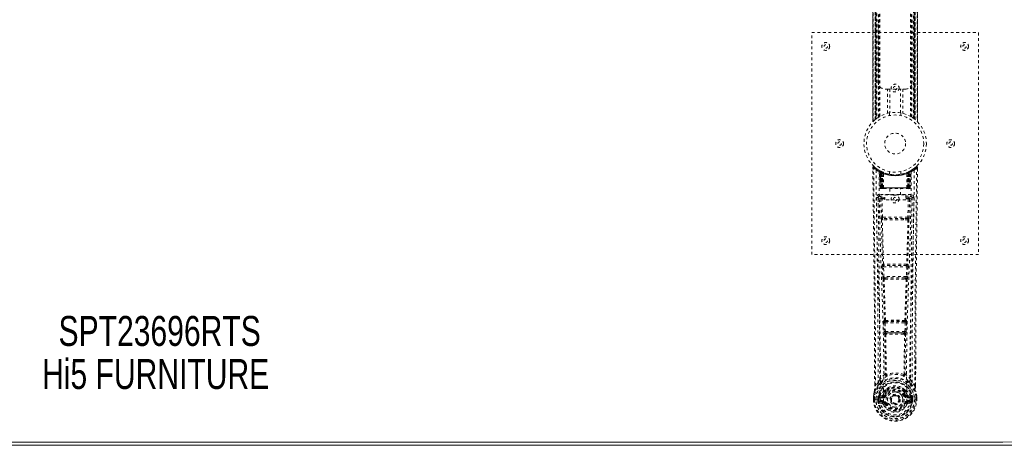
# Model space of a CAD drawing. Header units: inches. Extents: x 18.3 to 113.8, y 45.7 to 81.4.
# Tile 3 of 4: x 60.5 to 96, y 45.7 to 61. Entities that reach past the tile are written whole.
import ezdxf

# ---------------------------------------------------------------- set-up
doc = ezdxf.new("R2010")
doc.units = ezdxf.units.IN
doc.header["$MEASUREMENT"] = 0
doc.linetypes.add('SLD-Dashed', pattern=[0.075, 0.05, -0.025])
doc.linetypes.add('SLD-Solid', pattern=[0])
doc.layers.add('HI5-SYMBOLTEXT', color=5, linetype='SLD-Solid')
doc.styles.add('SLDTEXTSTYLE0', font='TXT', dxfattribs={"width": 0.75})

# ---------------------------------------------------------------- blocks, each defined once
blk = doc.blocks.new('SW_NOTE_0')
at = {"layer": 'HI5-SYMBOLTEXT', "color": 0, "char_height": 1.08, "attachment_point": 1, "style": 'SLDTEXTSTYLE0'}
for s, insert in [('SPT23696RTS', (0, 1.392)), ('Hi5 FURNITURE', (-0.593, -0.16))]:
    blk.add_mtext(s, dxfattribs=dict(at, insert=insert))

msp = doc.modelspace()

# ---------------------------------------------------------------- linework, layer by layer
at = {"color": 7, "linetype": 'SLD-Dashed', "lineweight": 0}
for p, q in [((91.265, 69.758), (91.265, 57.331)), ((91.266, 69.76), (91.266, 57.33)), ((91.266, 57.331), (91.266, 69.759)), ((91.278, 57.343), (91.278, 69.747)), ((91.356, 57.413), (91.356, 69.676)), ((91.356, 69.676), (91.356, 57.413)), ((91.36, 69.673), (91.36, 57.417)), ((91.364, 57.421), (91.364, 69.669)), ((91.364, 69.669), (91.364, 57.421)), ((91.37, 69.665), (91.37, 57.425)), ((91.379, 57.432), (91.379, 69.657)), ((91.38, 57.433), (91.38, 69.657)), ((91.382, 69.655), (91.382, 57.435)), ((91.384, 69.654), (91.384, 57.436)), ((91.415, 69.631), (91.415, 57.459)), ((91.472, 57.498), (91.472, 69.592)), ((91.498, 57.513), (91.498, 69.577)), ((91.515, 57.523), (91.515, 69.566)), ((92.626, 57.523), (92.626, 69.566)), ((92.644, 57.513), (92.644, 69.577)), ((92.669, 57.498), (92.669, 69.592)), ((92.735, 57.453), (92.735, 69.637)), ((92.757, 57.436), (92.757, 69.654)), ((92.759, 57.435), (92.759, 69.655)), ((92.761, 69.657), (92.761, 57.433)), ((92.765, 69.66), (92.765, 57.43)), ((92.777, 69.669), (92.777, 57.421)), ((92.777, 57.421), (92.777, 69.669)), ((92.78, 57.418), (92.78, 69.671)), ((92.781, 57.417), (92.781, 69.673)), ((92.786, 69.676), (92.786, 57.413)), ((92.786, 57.413), (92.786, 69.676)), ((92.864, 69.747), (92.864, 57.343)), ((92.876, 57.329), (92.876, 69.76)), ((92.876, 69.759), (92.876, 57.331)), ((92.876, 57.331), (92.876, 69.758)), ((91.456, 58.76), (91.456, 61.01)), ((92.686, 61.01), (92.686, 58.76)), ((89.071, 52.545), (89.071, 60.545)), ((89.071, 60.545), (95.071, 60.545)), ((95.071, 60.545), (95.071, 52.545)), ((91.789, 58.51), (91.706, 58.51)), ((91.789, 57.634), (91.789, 58.51)), ((91.789, 58.51), (92.352, 58.51)), ((91.873, 58.51), (91.873, 57.652)), ((92.268, 57.652), (92.268, 58.51)), ((92.352, 58.51), (92.352, 57.634)), ((92.436, 58.51), (92.352, 58.51)), ((91.871, 57.652), (91.871, 57.556)), ((92.271, 57.556), (92.271, 57.652)), ((91.37, 57.425), (91.387, 57.438)), ((91.264, 55.686), (91.265, 55.619)), ((91.294, 55.687), (91.314, 55.709)), ((91.355, 55.673), (91.313, 55.708)), ((92.828, 55.707), (92.786, 55.674)), ((92.877, 55.686), (92.847, 55.687)), ((92.875, 55.623), (92.876, 55.686)), ((92.876, 55.619), (92.877, 55.686)), ((92.876, 55.619), (92.877, 55.686)), ((91.502, 55.571), (91.489, 55.579)), ((91.508, 55.567), (91.495, 55.574)), ((91.517, 55.546), (91.504, 55.554)), ((91.525, 54.949), (91.504, 55.554)), ((91.538, 54.949), (91.517, 55.546)), ((91.556, 55.543), (91.521, 55.561)), ((91.536, 55.539), (91.559, 54.945)), ((91.604, 55.5), (91.536, 55.536)), ((91.556, 54.949), (91.536, 55.536)), ((91.55, 55.545), (91.576, 55.532)), ((91.563, 55.506), (91.576, 55.532)), ((91.563, 55.506), (91.564, 54.949)), ((91.571, 55.502), (91.563, 55.506)), ((91.571, 55.502), (91.583, 55.528)), ((91.571, 54.949), (91.571, 55.502)), ((91.587, 55.526), (91.573, 55.534)), ((91.576, 55.532), (91.583, 55.528)), ((91.577, 55.499), (91.589, 55.525)), ((91.577, 54.949), (91.577, 55.499)), ((91.577, 55.499), (91.584, 55.496)), ((91.584, 55.496), (91.596, 55.522)), ((91.584, 55.496), (91.584, 54.949)), ((91.588, 55.526), (91.587, 55.526)), ((91.595, 55.491), (91.607, 55.517)), ((91.595, 55.491), (91.596, 54.949)), ((91.602, 55.488), (91.595, 55.491)), ((91.602, 55.488), (91.614, 55.514)), ((91.602, 54.949), (91.602, 55.488)), ((91.604, 55.5), (91.605, 55.5)), ((91.624, 54.949), (91.604, 55.5)), ((91.605, 55.5), (91.624, 54.949)), ((91.607, 55.517), (91.614, 55.514)), ((91.655, 54.949), (91.65, 55.47)), ((91.871, 55.534), (91.871, 55.437)), ((92.271, 55.437), (92.271, 55.534)), ((92.487, 54.949), (92.491, 55.47)), ((92.517, 54.949), (92.536, 55.5)), ((92.537, 55.5), (92.518, 54.949)), ((92.528, 55.514), (92.534, 55.517)), ((92.534, 55.517), (92.546, 55.491)), ((92.536, 55.5), (92.537, 55.5)), ((92.605, 55.536), (92.537, 55.5)), ((92.546, 55.491), (92.539, 55.488)), ((92.539, 55.488), (92.539, 54.949)), ((92.545, 55.522), (92.557, 55.496)), ((92.545, 54.949), (92.546, 55.491)), ((92.553, 55.526), (92.546, 55.522)), ((92.56, 55.529), (92.552, 55.525)), ((92.552, 55.525), (92.564, 55.499)), ((92.554, 55.526), (92.553, 55.526)), ((92.621, 55.561), (92.554, 55.526)), ((92.557, 55.496), (92.564, 55.499)), ((92.557, 54.949), (92.557, 55.496)), ((92.558, 55.528), (92.565, 55.532)), ((92.564, 55.499), (92.564, 54.949)), ((92.565, 55.532), (92.574, 55.536)), ((92.565, 55.532), (92.578, 55.506)), ((92.578, 55.506), (92.57, 55.502)), ((92.57, 55.502), (92.57, 54.949)), ((92.577, 54.949), (92.578, 55.506)), ((92.582, 54.945), (92.605, 55.539)), ((92.585, 54.949), (92.605, 55.536)), ((92.603, 54.949), (92.624, 55.546)), ((92.616, 54.949), (92.638, 55.554)), ((92.638, 55.554), (92.624, 55.546)), ((92.652, 55.579), (92.639, 55.571)), ((91.503, 54.711), (91.503, 54.65)), ((92.638, 54.711), (91.503, 54.711)), ((91.503, 54.65), (91.701, 54.65)), ((91.525, 54.949), (91.538, 54.949)), ((91.556, 54.949), (91.624, 54.949)), ((91.564, 54.949), (91.571, 54.949)), ((91.564, 54.92), (91.572, 54.92)), ((91.568, 54.92), (91.578, 54.92)), ((92.57, 54.949), (91.571, 54.949)), ((91.584, 54.949), (91.577, 54.949)), ((91.578, 54.92), (91.584, 54.92)), ((91.584, 54.949), (92.557, 54.949)), ((91.586, 54.92), (91.64, 54.92)), ((91.596, 54.949), (91.602, 54.949)), ((91.596, 54.92), (91.602, 54.92)), ((92.539, 54.949), (91.602, 54.949)), ((91.64, 54.92), (91.602, 54.92)), ((91.624, 54.949), (91.624, 54.949)), ((91.654, 54.92), (91.662, 54.92)), ((91.655, 54.949), (92.487, 54.949)), ((91.662, 54.92), (92.479, 54.92)), ((91.701, 54.517), (91.701, 54.697)), ((91.701, 54.697), (92.451, 54.697)), ((91.876, 54.92), (91.876, 54.697)), ((92.266, 54.697), (92.266, 54.92)), ((92.451, 54.697), (92.451, 54.517)), ((92.451, 54.65), (92.638, 54.65)), ((92.479, 54.92), (92.487, 54.92)), ((92.501, 54.92), (92.555, 54.92)), ((92.539, 54.92), (92.501, 54.92)), ((92.518, 54.949), (92.517, 54.949)), ((92.518, 54.949), (92.585, 54.949)), ((92.539, 54.949), (92.545, 54.949)), ((92.539, 54.92), (92.545, 54.92)), ((92.564, 54.949), (92.557, 54.949)), ((92.557, 54.92), (92.563, 54.92)), ((92.563, 54.92), (92.573, 54.92)), ((92.57, 54.949), (92.577, 54.949)), ((92.57, 54.92), (92.577, 54.92)), ((92.603, 54.949), (92.616, 54.949)), ((92.638, 54.65), (92.638, 54.711)), ((91.459, 54.613), (91.458, 54.605)), ((91.458, 54.602), (91.462, 54.315)), ((91.552, 54.548), (91.567, 53.886)), ((91.597, 54.593), (91.597, 54.548)), ((91.701, 54.593), (91.597, 54.593)), ((91.612, 53.888), (91.597, 54.548)), ((91.701, 54.548), (91.597, 54.548)), ((92.451, 54.517), (91.701, 54.517)), ((92.545, 54.593), (92.451, 54.593)), ((92.545, 54.548), (92.451, 54.548)), ((92.545, 54.548), (92.529, 53.888)), ((92.545, 54.593), (92.545, 54.548)), ((92.589, 54.548), (92.574, 53.886)), ((92.679, 54.315), (92.683, 54.602)), ((92.683, 54.605), (92.682, 54.613)), ((91.766, 53.796), (91.609, 53.802)), ((92.529, 53.888), (91.612, 53.888)), ((91.773, 53.844), (91.62, 53.847)), ((92.368, 53.844), (91.773, 53.844)), ((92.521, 53.847), (92.368, 53.844)), ((92.532, 53.802), (92.375, 53.796)), ((95.071, 52.545), (89.071, 52.545)), ((91.62, 52.196), (91.612, 52.192)), ((91.656, 52.15), (91.664, 52.153)), ((92.485, 52.15), (91.656, 52.15)), ((92.477, 52.153), (92.485, 52.15)), ((92.529, 52.192), (92.521, 52.196)), ((91.605, 52.103), (91.622, 51.75)), ((91.65, 52.105), (92.491, 52.105)), ((91.667, 51.752), (91.65, 52.105)), ((92.491, 52.105), (92.474, 51.752)), ((92.536, 52.103), (92.519, 51.75)), ((92.474, 51.752), (91.667, 51.752)), ((91.672, 51.656), (91.705, 51.656)), ((91.714, 51.707), (91.682, 51.708)), ((91.714, 51.707), (92.427, 51.707)), ((92.427, 51.707), (92.459, 51.708)), ((92.436, 51.656), (92.469, 51.656)), ((91.66, 50.085), (91.677, 49.767)), ((91.684, 50.179), (91.67, 50.175)), ((91.705, 50.087), (92.436, 50.087)), ((91.721, 49.77), (91.705, 50.087)), ((91.714, 50.132), (91.728, 50.137)), ((92.427, 50.132), (91.714, 50.132)), ((92.413, 50.137), (92.427, 50.132)), ((92.436, 50.087), (92.42, 49.77)), ((92.457, 50.179), (92.472, 50.175)), ((92.481, 50.085), (92.464, 49.767)), ((92.42, 49.77), (91.721, 49.77)), ((91.731, 49.672), (91.771, 49.671)), ((91.779, 49.725), (91.74, 49.725)), ((91.779, 49.725), (92.362, 49.725)), ((92.401, 49.725), (92.362, 49.725)), ((92.37, 49.671), (92.41, 49.672)), ((92.807, 48.737), (92.807, 47.813)), ((92.808, 47.812), (92.811, 48.737)), ((91.459, 47.929), (91.363, 47.814)), ((91.743, 48.232), (91.743, 48.231)), ((92.398, 48.231), (92.398, 48.232)), ((92.778, 47.814), (92.682, 47.929)), ((91.333, 47.812), (91.333, 47.866)), ((91.335, 47.866), (91.334, 47.813)), ((91.702, 47.627), (91.702, 47.609)), ((91.71, 47.656), (91.722, 47.673)), ((91.726, 47.621), (91.726, 47.603)), ((92.416, 47.603), (92.415, 47.621)), ((92.42, 47.673), (92.431, 47.656)), ((92.439, 47.627), (92.439, 47.609)), ((91.291, 47.432), (91.291, 47.428)), ((91.291, 47.311), (91.291, 47.428)), ((91.291, 47.311), (91.295, 47.311)), ((91.292, 47.428), (91.292, 47.31)), ((91.295, 47.311), (91.348, 47.312)), ((91.321, 47.428), (91.321, 47.313)), ((91.348, 47.312), (91.371, 47.312)), ((91.371, 47.312), (91.529, 47.312)), ((91.472, 47.384), (91.442, 47.385)), ((91.442, 47.385), (91.442, 47.385)), ((91.442, 47.314), (91.442, 47.385)), ((91.442, 47.314), (91.442, 47.314)), ((91.472, 47.384), (91.477, 47.403)), ((91.472, 47.384), (91.472, 47.314)), ((91.477, 47.314), (91.472, 47.314)), ((91.477, 47.403), (91.477, 47.393)), ((91.477, 47.393), (91.477, 47.314)), ((91.487, 47.434), (91.484, 47.429)), ((91.487, 47.434), (91.498, 47.445)), ((91.495, 47.194), (91.614, 47.17)), ((91.612, 47.466), (91.498, 47.445)), ((91.498, 47.445), (91.498, 47.445)), ((91.498, 47.445), (91.498, 47.445)), ((91.512, 47.412), (91.642, 47.437)), ((91.512, 47.412), (91.512, 47.382)), ((91.642, 47.412), (91.512, 47.412)), ((91.642, 47.382), (91.512, 47.382)), ((91.525, 47.26), (91.525, 47.23)), ((91.525, 47.26), (91.642, 47.26)), ((91.642, 47.209), (91.525, 47.23)), ((91.525, 47.23), (91.642, 47.23)), ((91.642, 47.437), (91.642, 47.412)), ((91.642, 47.382), (91.642, 47.412)), ((91.642, 47.26), (91.642, 47.23)), ((91.642, 47.209), (91.642, 47.23)), ((91.647, 47.274), (91.647, 47.276)), ((91.697, 47.478), (91.724, 47.466)), ((91.702, 47.166), (91.698, 47.174)), ((91.724, 47.175), (91.702, 47.166)), ((92.417, 47.466), (92.444, 47.478)), ((92.439, 47.166), (92.417, 47.175)), ((92.494, 47.276), (92.494, 47.274)), ((92.499, 47.437), (92.629, 47.412)), ((92.499, 47.437), (92.499, 47.412)), ((92.629, 47.412), (92.499, 47.412)), ((92.499, 47.382), (92.499, 47.412)), ((92.629, 47.382), (92.499, 47.382)), ((92.499, 47.26), (92.499, 47.23)), ((92.499, 47.26), (92.616, 47.26)), ((92.616, 47.23), (92.499, 47.209)), ((92.499, 47.209), (92.499, 47.23)), ((92.499, 47.23), (92.616, 47.23)), ((92.527, 47.17), (92.646, 47.194)), ((92.643, 47.445), (92.529, 47.466)), ((92.612, 47.312), (92.77, 47.312)), ((92.616, 47.23), (92.616, 47.26)), ((92.629, 47.382), (92.629, 47.412)), ((92.643, 47.445), (92.654, 47.434)), ((92.654, 47.434), (92.654, 47.435)), ((92.654, 47.434), (92.654, 47.434)), ((92.658, 47.429), (92.654, 47.434)), ((92.664, 47.403), (92.664, 47.393)), ((92.669, 47.384), (92.664, 47.403)), ((92.664, 47.393), (92.664, 47.314)), ((92.664, 47.314), (92.669, 47.314)), ((92.699, 47.385), (92.669, 47.384)), ((92.669, 47.314), (92.669, 47.384)), ((92.699, 47.385), (92.699, 47.314)), ((92.699, 47.385), (92.699, 47.385)), ((92.77, 47.312), (92.793, 47.312)), ((92.793, 47.312), (92.846, 47.311)), ((92.821, 47.313), (92.821, 47.428)), ((92.846, 47.311), (92.85, 47.311)), ((92.849, 47.31), (92.849, 47.428)), ((92.85, 47.428), (92.85, 47.432)), ((92.85, 47.311), (92.85, 47.428)), ((92.439, 47.166), (92.494, 47.143))]:
    msp.add_line(p, q, dxfattribs=at)
at = {"color": 7, "linetype": 'SLD-Solid', "lineweight": 15}
for p, q in [((36.196, 45.788), (95.946, 45.788)), ((95.946, 45.788), (36.196, 45.788)), ((95.946, 45.67), (36.196, 45.67))]:
    msp.add_line(p, q, dxfattribs=at)
at = {"color": 7, "linetype": 'SLD-Dashed', "lineweight": 0, "flags": 128}
for points in [[(91.312, 55.706), (91.305, 55.71), (91.297, 55.713), (91.289, 55.713), (91.281, 55.712), (91.274, 55.708), (91.269, 55.703), (91.266, 55.696), (91.264, 55.689)], [(91.264, 55.686), (91.265, 55.686), (91.266, 55.686), (91.273, 55.687), (91.282, 55.686), (91.288, 55.686), (91.294, 55.687)], [(91.333, 47.866), (91.325, 50.436), (91.298, 53.061), (91.264, 55.686)], [(91.363, 47.814), (91.361, 49.278), (91.352, 50.751), (91.338, 52.199), (91.335, 52.446), (91.332, 52.704), (91.329, 52.919), (91.327, 53.148), (91.323, 53.399), (91.32, 53.67), (91.317, 53.888), (91.314, 54.15), (91.31, 54.474), (91.307, 54.685), (91.303, 54.943), (91.3, 55.205), (91.297, 55.453), (91.294, 55.687)], [(92.778, 47.814), (92.78, 49.279), (92.789, 50.751), (92.803, 52.199), (92.806, 52.42), (92.809, 52.65), (92.811, 52.853), (92.813, 53.052), (92.816, 53.267), (92.818, 53.417), (92.82, 53.574), (92.822, 53.73), (92.824, 53.848), (92.825, 53.988), (92.827, 54.15), (92.832, 54.482), (92.834, 54.687), (92.838, 54.941), (92.841, 55.203), (92.844, 55.451), (92.847, 55.687)], [(92.827, 55.709), (92.794, 55.68), (92.786, 55.674)], [(92.874, 55.686), (92.872, 55.694), (92.869, 55.701), (92.864, 55.708), (92.857, 55.713), (92.85, 55.716), (92.843, 55.716), (92.836, 55.714), (92.829, 55.71)], [(91.383, 55.593), (91.39, 54.546), (91.41, 53.501), (91.439, 52.459), (91.474, 51.42), (91.508, 50.386), (91.534, 49.357), (91.542, 48.332), (91.53, 47.312)], [(91.52, 55.562), (91.48, 55.585), (91.431, 55.617)], [(91.492, 55.537), (91.501, 54.492), (91.522, 53.449), (91.554, 52.409), (91.591, 51.374), (91.627, 50.343), (91.654, 49.316), (91.662, 48.294), (91.647, 47.277)], [(91.497, 55.572), (91.504, 55.56), (91.508, 55.547)], [(91.534, 55.543), (91.536, 55.537), (91.536, 55.535)], [(92.649, 55.537), (92.641, 54.492), (92.619, 53.45), (92.588, 52.41), (92.55, 51.374), (92.514, 50.343), (92.488, 49.316), (92.48, 48.294), (92.494, 47.277)], [(92.539, 55.488), (92.535, 55.498), (92.531, 55.507), (92.529, 55.512), (92.528, 55.514)], [(92.57, 55.502), (92.565, 55.512), (92.561, 55.521), (92.559, 55.526), (92.558, 55.528)], [(92.758, 55.593), (92.751, 54.546), (92.732, 53.501), (92.702, 52.459), (92.667, 51.42), (92.633, 50.386), (92.608, 49.357), (92.599, 48.332), (92.612, 47.312)], [(92.71, 55.617), (92.661, 55.585), (92.617, 55.559)], [(92.811, 48.737), (92.816, 50.436), (92.844, 53.061), (92.876, 55.619)], [(91.597, 54.593), (91.527, 54.622), (91.503, 54.65)], [(91.564, 54.949), (91.549, 54.949), (91.536, 54.949), (91.528, 54.949), (91.525, 54.949)], [(91.538, 54.949), (91.542, 54.949), (91.55, 54.949), (91.563, 54.949), (91.577, 54.949)], [(91.596, 54.949), (91.588, 54.949), (91.58, 54.949), (91.573, 54.949), (91.567, 54.949), (91.562, 54.949), (91.559, 54.949), (91.557, 54.949), (91.556, 54.949)], [(91.556, 54.949), (91.557, 54.942), (91.558, 54.94)], [(91.586, 54.92), (91.586, 54.92), (91.588, 54.92)], [(91.624, 54.949), (91.628, 54.949), (91.634, 54.949), (91.643, 54.949), (91.655, 54.949)], [(92.487, 54.949), (92.498, 54.949), (92.507, 54.949), (92.514, 54.949), (92.517, 54.949)], [(92.585, 54.949), (92.585, 54.949), (92.583, 54.949), (92.579, 54.949), (92.574, 54.949), (92.568, 54.949), (92.561, 54.949), (92.553, 54.949), (92.545, 54.949)], [(92.638, 54.65), (92.614, 54.622), (92.545, 54.593)], [(92.564, 54.949), (92.579, 54.949), (92.591, 54.949), (92.6, 54.949), (92.603, 54.949)], [(92.616, 54.949), (92.614, 54.949), (92.605, 54.949), (92.592, 54.949), (92.577, 54.949)], [(91.398, 54.605), (91.4, 54.469), (91.402, 54.297), (91.405, 54.088), (91.408, 53.842), (91.411, 53.593), (91.414, 53.374), (91.416, 53.22), (91.418, 53.083), (91.42, 52.961), (91.422, 52.806), (91.424, 52.643), (91.426, 52.486), (91.435, 51.673), (91.444, 50.855), (91.452, 49.882), (91.457, 48.893), (91.459, 47.929)], [(91.458, 54.605), (91.482, 54.576), (91.552, 54.548)], [(91.597, 54.548), (91.581, 54.548), (91.567, 54.548), (91.557, 54.548), (91.552, 54.548)], [(92.589, 54.548), (92.585, 54.548), (92.575, 54.548), (92.561, 54.548), (92.545, 54.548)], [(92.589, 54.548), (92.659, 54.576), (92.683, 54.605)], [(92.682, 47.929), (92.683, 48.449), (92.684, 48.982), (92.687, 49.528), (92.69, 50.043), (92.695, 50.572), (92.7, 51.124), (92.705, 51.614), (92.708, 51.871), (92.711, 52.144), (92.715, 52.432), (92.719, 52.737), (92.722, 53.012), (92.725, 53.253), (92.728, 53.444), (92.731, 53.658), (92.734, 53.9), (92.737, 54.125), (92.74, 54.317), (92.742, 54.477), (92.743, 54.605)], [(91.612, 53.888), (91.597, 53.887), (91.582, 53.887), (91.572, 53.886), (91.567, 53.886)], [(91.576, 53.804), (91.596, 52.999), (91.62, 52.196)], [(91.654, 52.192), (91.629, 52.996), (91.609, 53.802)], [(92.375, 53.796), (92.071, 53.796), (91.766, 53.796)], [(92.368, 53.844), (92.071, 53.844), (91.773, 53.844)], [(92.532, 53.802), (92.512, 52.996), (92.487, 52.192)], [(92.565, 53.804), (92.546, 52.999), (92.521, 52.196)], [(92.574, 53.886), (92.569, 53.886), (92.559, 53.887), (92.544, 53.887), (92.529, 53.888)], [(91.65, 52.105), (91.635, 52.104), (91.62, 52.103), (91.61, 52.103), (91.605, 52.103)], [(92.536, 52.103), (92.531, 52.103), (92.521, 52.103), (92.506, 52.104), (92.491, 52.105)], [(91.667, 51.752), (91.652, 51.751), (91.637, 51.751), (91.627, 51.75), (91.622, 51.75)], [(91.622, 51.75), (91.625, 51.718), (91.625, 51.716)], [(91.638, 51.661), (91.662, 50.919), (91.684, 50.179)], [(91.72, 50.173), (91.697, 50.914), (91.672, 51.656)], [(92.469, 51.656), (92.444, 50.914), (92.422, 50.173)], [(92.504, 51.66), (92.479, 50.919), (92.457, 50.179)], [(92.519, 51.75), (92.514, 51.75), (92.504, 51.751), (92.489, 51.751), (92.474, 51.752)], [(92.519, 51.75), (92.516, 51.718), (92.516, 51.716)], [(91.705, 50.087), (91.69, 50.086), (91.676, 50.086), (91.665, 50.085), (91.66, 50.085)], [(91.705, 50.087), (91.704, 50.096), (91.704, 50.104), (91.705, 50.112), (91.706, 50.118), (91.709, 50.128), (91.714, 50.132)], [(92.427, 50.132), (92.432, 50.128), (92.436, 50.118), (92.437, 50.112), (92.437, 50.104), (92.437, 50.096), (92.436, 50.087)], [(92.481, 50.085), (92.476, 50.085), (92.465, 50.086), (92.451, 50.086), (92.436, 50.087)], [(91.721, 49.77), (91.706, 49.769), (91.692, 49.768), (91.682, 49.768), (91.677, 49.767)], [(91.696, 49.678), (91.706, 48.958), (91.707, 48.239)], [(91.731, 49.672), (91.742, 48.951), (91.743, 48.232)], [(92.37, 49.671), (92.071, 49.67), (91.771, 49.671)], [(92.362, 49.725), (92.071, 49.724), (91.779, 49.725)], [(92.398, 48.232), (92.399, 48.951), (92.41, 49.672)], [(92.401, 49.725), (92.402, 49.726), (92.404, 49.727), (92.407, 49.73), (92.413, 49.74), (92.417, 49.753), (92.42, 49.77)], [(92.464, 49.767), (92.459, 49.768), (92.449, 49.768), (92.435, 49.769), (92.42, 49.77)], [(92.446, 49.678), (92.435, 48.958), (92.434, 48.239)], [(91.501, 47.89), (91.401, 47.766), (91.322, 47.612)], [(91.705, 48.231), (91.605, 48.143), (91.518, 48.042)], [(91.611, 47.993), (91.606, 47.987), (91.596, 47.978)], [(91.705, 48.231), (91.707, 48.221), (91.711, 48.212), (91.718, 48.206), (91.725, 48.202), (91.733, 48.202), (91.741, 48.205), (91.748, 48.212), (91.753, 48.22)], [(92.388, 48.22), (92.393, 48.212), (92.4, 48.205), (92.408, 48.202), (92.416, 48.202), (92.423, 48.206), (92.43, 48.212), (92.434, 48.221), (92.436, 48.231)], [(92.623, 48.042), (92.537, 48.143), (92.436, 48.231)], [(92.545, 47.978), (92.535, 47.987), (92.53, 47.993)], [(92.64, 47.89), (92.741, 47.766), (92.82, 47.612)], [(91.322, 47.612), (91.305, 47.532), (91.291, 47.432)], [(91.291, 47.428), (91.304, 47.525), (91.32, 47.601)], [(91.322, 47.612), (91.32, 47.607), (91.32, 47.601)], [(91.363, 47.814), (91.357, 47.814), (91.351, 47.814), (91.345, 47.814), (91.34, 47.813), (91.336, 47.813), (91.334, 47.813), (91.333, 47.812), (91.333, 47.812)], [(91.702, 47.609), (91.67, 47.556), (91.64, 47.489)], [(91.754, 47.59), (91.724, 47.541), (91.697, 47.478)], [(91.853, 47.761), (91.796, 47.731), (91.722, 47.673)], [(92.42, 47.673), (92.345, 47.731), (92.288, 47.761)], [(92.444, 47.478), (92.417, 47.541), (92.387, 47.59)], [(92.439, 47.609), (92.472, 47.556), (92.501, 47.489)], [(92.808, 47.812), (92.808, 47.812), (92.807, 47.813), (92.805, 47.813), (92.801, 47.813), (92.796, 47.814), (92.79, 47.814), (92.784, 47.814), (92.778, 47.814)], [(92.821, 47.601), (92.821, 47.607), (92.82, 47.612)], [(92.85, 47.432), (92.838, 47.522), (92.82, 47.612)], [(92.85, 47.428), (92.837, 47.525), (92.821, 47.601)], [(91.291, 47.432), (91.292, 47.432), (91.294, 47.431), (91.297, 47.431), (91.301, 47.43), (91.305, 47.43), (91.31, 47.429), (91.315, 47.428), (91.321, 47.428)], [(91.291, 47.428), (91.291, 47.428), (91.292, 47.428), (91.292, 47.428)], [(91.292, 47.312), (91.292, 47.312), (91.291, 47.311), (91.291, 47.311)], [(91.292, 47.428), (91.294, 47.428), (91.298, 47.428), (91.303, 47.428), (91.308, 47.428), (91.314, 47.428), (91.321, 47.428)], [(91.472, 47.314), (91.468, 47.314), (91.462, 47.314), (91.452, 47.314), (91.442, 47.314)], [(91.472, 47.384), (91.472, 47.384), (91.472, 47.384)], [(91.512, 47.382), (91.494, 47.385), (91.477, 47.393)], [(91.482, 47.242), (91.502, 47.255), (91.525, 47.26)], [(91.64, 47.489), (91.626, 47.472), (91.612, 47.466)], [(92.494, 47.274), (92.488, 47.198), (92.465, 47.123), (92.426, 47.055), (92.372, 46.995), (92.307, 46.946), (92.233, 46.91), (92.153, 46.888), (92.071, 46.881), (91.988, 46.888), (91.908, 46.91), (91.834, 46.946), (91.769, 46.995), (91.715, 47.055), (91.676, 47.123), (91.653, 47.198), (91.647, 47.274)], [(91.752, 47.455), (91.746, 47.457), (91.741, 47.459), (91.736, 47.461), (91.732, 47.463), (91.729, 47.464), (91.726, 47.465), (91.725, 47.466), (91.724, 47.466)], [(91.752, 47.187), (91.746, 47.185), (91.741, 47.183), (91.736, 47.181), (91.732, 47.179), (91.729, 47.177), (91.726, 47.176), (91.725, 47.176), (91.724, 47.175)], [(92.39, 47.455), (92.395, 47.457), (92.4, 47.459), (92.405, 47.461), (92.409, 47.463), (92.412, 47.464), (92.415, 47.465), (92.417, 47.466), (92.417, 47.466)], [(92.39, 47.187), (92.395, 47.185), (92.4, 47.183), (92.405, 47.181), (92.409, 47.179), (92.412, 47.177), (92.415, 47.176), (92.417, 47.176), (92.417, 47.175)], [(92.449, 47.182), (92.444, 47.174), (92.439, 47.166)], [(92.499, 47.209), (92.462, 47.195), (92.449, 47.182)], [(92.501, 47.489), (92.515, 47.472), (92.529, 47.466)], [(92.616, 47.26), (92.639, 47.255), (92.659, 47.242)], [(92.664, 47.393), (92.648, 47.385), (92.629, 47.382)], [(92.669, 47.384), (92.669, 47.384), (92.669, 47.384)], [(92.85, 47.432), (92.849, 47.432), (92.847, 47.431), (92.844, 47.431), (92.841, 47.43), (92.836, 47.43), (92.831, 47.429), (92.826, 47.428), (92.821, 47.428)], [(92.821, 47.428), (92.827, 47.428), (92.833, 47.428), (92.839, 47.428), (92.843, 47.428), (92.847, 47.428), (92.849, 47.428)], [(92.849, 47.428), (92.849, 47.428), (92.851, 47.428), (92.85, 47.428)], [(92.85, 47.311), (92.85, 47.311), (92.849, 47.312), (92.849, 47.312)]]:
    msp.add_lwpolyline(points, dxfattribs=at)
at = {"color": 7, "linetype": 'SLD-Dashed', "lineweight": 0}
for centre, radius in [((89.571, 60.045), 0.141), ((89.571, 60.045), 0.0625), ((94.571, 60.045), 0.141), ((94.571, 60.045), 0.0625), ((92.071, 58.545), 0.141), ((92.071, 58.545), 0.0625), ((92.071, 56.545), 1.125), ((92.071, 56.545), 1.03), ((92.071, 56.545), 0.376), ((90.071, 56.545), 0.141), ((90.071, 56.545), 0.0625), ((94.071, 56.545), 0.14), ((94.071, 56.545), 0.0625), ((92.071, 54.545), 0.141), ((92.071, 54.545), 0.0625), ((89.571, 53.045), 0.141), ((89.571, 53.045), 0.0625), ((94.571, 53.045), 0.141), ((94.571, 53.045), 0.0625), ((92.071, 47.321), 0.7), ((92.071, 47.321), 0.69), ((92.071, 47.321), 0.623), ((92.071, 47.321), 0.32), ((92.071, 47.321), 0.275), ((92.071, 47.321), 0.187), ((92.071, 47.321), 0.156), ((92.071, 47.321), 0.142), ((92.071, 47.321), 0.14), ((92.071, 47.321), 0.138)]:
    msp.add_circle(centre, radius, dxfattribs=at)
at = {"color": 7, "linetype": 'SLD-Solid', "lineweight": 15}
for radius in [17.875, 17.757, 17.757]:
    msp.add_arc((95.946, 63.545), radius, 270, 90, dxfattribs=at)
at = {"color": 7, "linetype": 'SLD-Dashed', "lineweight": 0}
for centre, radius, start, end in [((91.706, 58.76), 0.25, 180, 270), ((92.436, 58.76), 0.25, 270, 0), ((92.071, 56.545), 1.125, 125.6703, 127.9236), ((92.071, 56.545), 1.125, 52.2632, 59.3845), ((92.049, 56.569), 1.093, 127.6186, 135.7584), ((92.064, 56.553), 1.114, 127.914, 129.4702), ((92.073, 56.549), 1.12, 50.9284, 53.8342), ((92.08, 56.556), 1.11, 50.528, 51.8798), ((92.007, 56.482), 1.214, 44.3398, 45.1481), ((91.294, 55.687), 0.03, 47.8635, 180.7208), ((92.073, 56.59), 1.213, 228.175, 235.3207), ((92.071, 56.545), 1.158, 227.8705, 312.1289), ((92.068, 56.542), 1.124, 227.9079, 235.3628), ((92.075, 56.539), 1.12, 304.6283, 312.0869), ((92.071, 56.586), 1.208, 304.6677, 311.8417), ((92.847, 55.687), 0.03, 359.2774, 132.1384), ((92.777, 55.643), 0.0827, 31.7955, 52.6587), ((91.413, 55.593), 0.03, 55.934, 179.8283), ((92.058, 56.784), 1.37, 240.4509, 245.5695), ((92.07, 56.544), 1.127, 235.35, 240.4906), ((91.474, 55.553), 0.03, 1.9781, 58.9563), ((92.054, 56.516), 1.094, 238.9436, 239.8529), ((91.454, 55.517), 0.0714, 31.6405, 58.9239), ((91.533, 55.525), 0.0429, 114.1637, 163.0313), ((92.071, 56.577), 1.19, 240.8884, 299.1116), ((91.487, 55.545), 0.0299, 1.9019, 59.7261), ((92.07, 56.544), 1.126, 239.7362, 244.7293), ((92.081, 56.566), 1.153, 239.9604, 244.035), ((92.052, 56.168), 0.823, 228.2662, 233.6299), ((92.071, 56.545), 1.127, 240.4889, 299.5111), ((92.05, 56.162), 0.814, 229.1493, 234.4909), ((91.506, 55.535), 0.03, 16.8834, 61.2786), ((91.506, 55.535), 0.0299, 1.8043, 60.7706), ((92.067, 56.537), 1.119, 240.7849, 245.7549), ((92.05, 56.157), 0.806, 230.3868, 235.6813), ((92.071, 56.544), 1.155, 244.3786, 295.6214), ((92.071, 56.544), 1.155, 245.0796, 294.9204), ((91.575, 55.499), 0.0297, 1.4714, 64.531), ((91.576, 55.499), 0.0297, 1.4711, 64.5759), ((92.071, 56.544), 1.155, 246.0602, 293.9398), ((92.027, 56.097), 0.731, 234.7889, 238.9949), ((91.621, 55.488), 0.0346, 328.9928, 15.1332), ((92.071, 56.508), 1.12, 247.9467, 292.0533), ((92.521, 55.488), 0.0345, 164.8465, 211.0178), ((92.116, 56.095), 0.728, 300.9978, 305.2178), ((92.065, 56.556), 1.14, 294.2907, 299.1682), ((92.566, 55.499), 0.0297, 115.4322, 178.5213), ((92.567, 55.499), 0.0297, 115.4812, 178.5236), ((92.091, 56.157), 0.806, 304.3196, 309.6144), ((92.096, 56.156), 0.806, 305.4816, 310.8783), ((92.621, 55.403), 0.138, 89.417, 113.4589), ((92.09, 56.168), 0.823, 306.3697, 311.7342), ((92.635, 55.535), 0.0299, 119.2233, 178.194), ((92.633, 55.536), 0.0273, 117.6482, 182.3029), ((92.085, 56.521), 1.099, 298.6329, 300.2637), ((92.654, 55.545), 0.0299, 120.275, 178.089), ((92.071, 56.544), 1.127, 299.5099, 304.6495), ((92.608, 55.525), 0.0429, 16.98, 65.83), ((92.668, 55.553), 0.03, 121.0448, 178.0127), ((92.083, 56.784), 1.369, 294.4302, 299.5504), ((92.728, 55.593), 0.03, 0.1678, 124.07), ((91.503, 54.606), 0.105, 90.0053, 180.7377), ((91.501, 54.608), 0.0423, 88.0409, 173.4284), ((91.555, 54.95), 0.03, 182.0032, 269.9906), ((91.586, 54.993), 0.0742, 215.9472, 253.262), ((91.568, 54.95), 0.03, 181.9644, 269.9711), ((91.582, 55.087), 0.166, 259.5939, 268.3457), ((91.586, 54.95), 0.03, 181.9327, 269.9355), ((91.984, 54.942), 0.413, 179.0175, 183.0348), ((92.163, 54.943), 0.585, 179.3951, 182.0387), ((92.012, 54.942), 0.428, 179.0513, 182.9267), ((92.041, 54.942), 0.446, 179.0944, 182.8187), ((92.049, 54.942), 0.447, 179.0874, 182.7978), ((91.654, 54.95), 0.0299, 181.7963, 269.8152), ((91.653, 54.95), 0.0299, 181.7989, 269.8127), ((91.689, 54.942), 0.0354, 169.2722, 219.2058), ((92.45, 54.943), 0.0369, 321.87, 9.6606), ((92.487, 54.95), 0.0299, 270.1893, 358.2037), ((92.488, 54.95), 0.0299, 270.1848, 358.2037), ((92.094, 54.942), 0.446, 357.1813, 0.9056), ((92.1, 54.942), 0.446, 357.1813, 0.9056), ((92.55, 54.955), 0.0356, 262.0654, 350.2959), ((92.555, 54.95), 0.03, 270.0645, 358.0673), ((92.131, 54.942), 0.427, 357.0658, 0.9562), ((91.963, 54.943), 0.601, 358.0005, 0.5756), ((92.559, 55.085), 0.163, 271.702, 280.6289), ((92.154, 54.942), 0.416, 356.9854, 0.9715), ((92.573, 54.95), 0.03, 270.0288, 358.0312), ((92.556, 54.993), 0.0742, 286.7357, 324.0551), ((92.586, 54.95), 0.03, 270.0048, 358.0058), ((92.638, 54.606), 0.105, 359.2623, 89.9947), ((92.64, 54.608), 0.0423, 6.5668, 91.9638), ((91.434, 53.009), 1.596, 89.1321, 91.2859), ((-408.051, 46.724), 499.571, 0.15123, 0.90392), ((91.597, 54.548), 0.0451, 90.4303, 180.9019), ((92.544, 54.548), 0.0451, 359.0346, 89.5707), ((592.135, 46.724), 499.514, 179.09606, 179.84883), ((92.708, 53.007), 1.598, 88.7162, 90.867), ((91.969, 53.887), 0.401, 180.0762, 191.8386), ((91.621, 53.801), 0.0456, 91.7529, 175.8285), ((91.602, 53.943), 0.141, 259.4691, 273.0546), ((91.719, 53.799), 0.109, 154.2136, 178.3462), ((91.717, 53.887), 0.105, 179.6356, 202.465), ((91.854, 53.808), 0.0889, 155.6069, 187.6326), ((92.287, 53.808), 0.0888, 352.3616, 24.3937), ((92.424, 53.887), 0.105, 337.5279, 0.3652), ((92.421, 53.799), 0.111, 1.7892, 25.6571), ((92.52, 53.801), 0.0456, 4.1718, 88.2467), ((92.54, 53.941), 0.139, 266.8572, 280.6175), ((92.172, 53.887), 0.401, 348.1481, 359.9208), ((91.812, 52.133), 0.209, 163.5058, 188.4144), ((91.657, 52.195), 0.0451, 182.9188, 269.4047), ((91.665, 52.198), 0.0451, 182.9905, 269.3788), ((91.646, 52.283), 0.091, 252.9993, 274.8409), ((91.704, 52.12), 0.0563, 148.238, 195.7407), ((92.071, 15.552), 36.643, 89.3488, 90.6511), ((91.709, 52.186), 0.055, 173.1648, 216.3307), ((92.071, 19.341), 32.814, 89.2909, 90.7091), ((92.476, 52.198), 0.0451, 270.6231, 357.0106), ((92.433, 52.186), 0.0546, 323.5263, 6.9847), ((92.484, 52.195), 0.0451, 270.594, 357.0795), ((92.437, 52.12), 0.0563, 344.2652, 31.762), ((92.495, 52.283), 0.0908, 265.1458, 287.0271), ((92.329, 52.133), 0.209, 351.5832, 16.4967), ((91.761, 51.717), 0.136, 180.7114, 204.7141), ((91.683, 51.662), 0.0456, 91.2546, 181.8261), ((91.665, 51.74), 0.0837, 251.1218, 275.2097), ((91.735, 51.75), 0.068, 178.3649, 218.9013), ((91.758, 51.666), 0.0867, 151.628, 186.5733), ((91.785, 51.668), 0.0814, 151.3098, 188.749), ((92.071, 84.444), 32.79, 269.3606, 270.6394), ((92.071, 85.061), 33.356, 269.387, 270.613), ((92.356, 51.668), 0.0814, 351.2407, 28.6957), ((92.406, 51.75), 0.068, 321.1104, 1.6279), ((92.459, 51.665), 0.0424, 40.4581, 90.4036), ((92.383, 51.666), 0.0869, 353.4609, 28.3387), ((92.476, 51.74), 0.0843, 264.8691, 288.7987), ((92.459, 51.662), 0.0448, 357.9346, 42.9053), ((92.38, 51.717), 0.136, 335.3347, 359.2499), ((91.821, 50.114), 0.163, 158.124, 190.2235), ((91.715, 50.177), 0.0451, 183.2279, 269.1374), ((91.729, 50.182), 0.0451, 183.3956, 269.0999), ((91.713, 50.248), 0.0751, 247.0764, 274.8886), ((91.777, 50.168), 0.0579, 174.2304, 212.3375), ((92.071, 12.801), 37.374, 89.4617, 90.5382), ((92.071, 17.554), 32.585, 89.3979, 90.6021), ((92.412, 50.182), 0.0451, 270.8981, 356.6064), ((92.365, 50.167), 0.0574, 327.5075, 5.9246), ((92.428, 50.248), 0.0749, 265.0993, 292.9438), ((92.427, 50.177), 0.0451, 270.8626, 356.7721), ((92.32, 50.114), 0.163, 349.7828, 21.8697), ((91.857, 49.759), 0.181, 177.2192, 206.4676), ((91.741, 49.679), 0.0457, 91.8526, 181.7314), ((91.726, 49.745), 0.073, 245.747, 274.5952), ((91.779, 49.768), 0.0575, 177.83, 227.5806), ((91.834, 49.683), 0.104, 155.9742, 186.1332), ((91.871, 49.685), 0.101, 156.5252, 187.764), ((92.27, 49.685), 0.101, 352.2344, 23.4715), ((92.4, 49.679), 0.0457, 358.2705, 88.1486), ((92.307, 49.683), 0.104, 353.8567, 24.0359), ((92.416, 49.745), 0.0735, 265.5169, 294.1447), ((92.284, 49.759), 0.181, 333.5363, 2.7763), ((91.694, 48.238), 0.0134, 326.1203, 3.26), ((91.74, 48.302), 0.0709, 242.7181, 272.7135), ((92.071, 47.308), 0.966, 70.819, 109.1817), ((92.401, 48.302), 0.0709, 267.2885, 297.2764), ((92.447, 48.238), 0.0133, 176.8232, 213.94), ((92.071, 47.321), 0.787, 8.0937, 171.9063), ((92.071, 47.321), 0.758, 8.0937, 171.9063), ((92.071, 47.321), 0.632, 5.8273, 174.1727), ((86.765, 50.461), 5.333, 331.6633, 333.0346), ((91.793, 48.248), 0.461, 223.6666, 230.8235), ((92.071, 47.321), 0.602, 6.0327, 173.9673), ((93.053, 46.31), 2.214, 131.1344, 134.491), ((91.579, 48.045), 0.0608, 182.5701, 302.0037), ((92.343, 47.482), 0.893, 128.8515, 145.0121), ((91.766, 48.235), 0.0608, 184.0448, 286.2243), ((91.756, 48.233), 0.0128, 186.6096, 257.6917), ((91.825, 48.237), 0.0738, 193.2447, 235.0171), ((92.071, 47.383), 0.844, 70.0605, 109.9395), ((92.376, 48.235), 0.0608, 253.7755, 355.9538), ((92.316, 48.237), 0.0738, 304.9771, 346.7611), ((91.798, 47.481), 0.893, 34.9899, 51.1465), ((92.385, 48.233), 0.0128, 282.3319, 353.3669), ((92.562, 48.045), 0.0608, 238.0021, 357.4264), ((91.088, 46.31), 2.215, 45.51, 48.866), ((97.4, 50.473), 5.359, 206.9679, 208.3323), ((92.349, 48.248), 0.461, 309.1746, 316.3333), ((90.146, 47.783), 1.187, 351.2124, 1.427), ((87.849, 48.43), 3.567, 346.7474, 350.0575), ((91.935, 47.23), 0.492, 115.7072, 155.4808), ((91.879, 47.223), 0.441, 113.5931, 149.7441), ((91.747, 47.631), 0.0448, 146.2138, 184.9474), ((91.725, 47.667), 0.046, 241.1919, 271.7089), ((91.732, 47.612), 0.0305, 185.7203, 315.4463), ((91.724, 47.649), 0.0459, 241.1358, 271.6924), ((91.761, 47.677), 0.0396, 185.1697, 232.8768), ((92.071, 47.321), 0.376, 22.774, 157.226), ((92.071, 47.309), 0.453, 40.4511, 139.5489), ((91.759, 47.62), 0.033, 131.6147, 178.1165), ((91.753, 47.625), 0.0347, 219.3986, 272.7321), ((92.071, 47.281), 0.494, 47.4886, 132.5114), ((92.071, 47.321), 0.346, 22.774, 157.226), ((92.071, 47.328), 0.411, 39.7061, 140.2939), ((92.071, 47.321), 0.275, 82.5716, 262.5721), ((92.071, 47.341), 0.473, 62.6135, 117.3865), ((92.071, 47.321), 0.275, 262.5717, 82.5719), ((92.409, 47.612), 0.0305, 224.5485, 354.2849), ((92.389, 47.625), 0.0347, 267.2625, 320.6069), ((92.38, 47.677), 0.0396, 307.1317, 354.8145), ((92.382, 47.62), 0.033, 1.8711, 48.3883), ((92.417, 47.667), 0.046, 268.3002, 298.7963), ((92.417, 47.649), 0.0459, 268.3076, 298.8642), ((92.201, 47.225), 0.499, 24.8887, 63.9938), ((92.394, 47.631), 0.0449, 355.0908, 33.9401), ((92.263, 47.223), 0.441, 30.2266, 66.4271), ((96.292, 48.43), 3.568, 189.9427, 193.2523), ((93.994, 47.783), 1.187, 178.5707, 188.7912), ((92.071, 47.321), 0.78, 180, 359.3038), ((92.071, 47.321), 0.78, 180.7166, 359.2834), ((91.335, 46.823), 0.49, 91.7188, 95.0361), ((92.071, 47.321), 0.75, 180.5684, 359.4316), ((92.071, 47.321), 0.629, 180.6527, 359.3473), ((92.071, 47.321), 0.599, 180.6527, 359.3473), ((91.592, 47.389), 0.116, 159.6346, 173.1105), ((92.071, 47.321), 0.593, 180.6711, 187.6091), ((91.686, 47.27), 0.206, 187.6598, 201.6566), ((91.511, 47.443), 0.0306, 205.4314, 270.9265), ((91.524, 47.2), 0.0299, 88.0482, 192.1078), ((92.071, 47.306), 0.541, 179.3501, 0.6499), ((91.653, 47.509), 0.233, 238.0369, 268.5936), ((91.642, 47.467), 0.0299, 181.1697, 268.9541), ((91.643, 47.179), 0.0301, 91.4225, 197.6489), ((91.67, 47.494), 0.031, 190.1764, 328.35), ((91.636, 47.501), 0.0649, 274.9221, 338.682), ((91.642, 47.501), 0.089, 270, 337.226), ((91.642, 47.501), 0.119, 270.0006, 337.225), ((91.642, 47.141), 0.119, 22.7732, 90.0013), ((91.642, 47.141), 0.089, 22.774, 90), ((91.636, 47.138), 0.0715, 29.6282, 85.209), ((92.071, 47.321), 0.376, 202.774, 337.226), ((92.071, 47.321), 0.346, 202.7741, 337.2259), ((92.499, 47.501), 0.119, 202.7743, 269.999), ((92.499, 47.141), 0.119, 89.9992, 157.2275), ((92.499, 47.501), 0.089, 202.774, 270), ((92.499, 47.141), 0.089, 90, 157.226), ((92.471, 47.494), 0.031, 211.5718, 349.9009), ((92.505, 47.501), 0.0649, 201.318, 265.0779), ((92.493, 47.499), 0.221, 270.3096, 302.5199), ((92.499, 47.467), 0.0299, 271.0966, 358.7751), ((92.499, 47.179), 0.0301, 342.3504, 88.5782), ((92.617, 47.2), 0.0299, 347.8899, 91.9542), ((92.63, 47.443), 0.0306, 269.066, 334.5762), ((92.455, 47.27), 0.206, 338.337, 352.3466), ((92.578, 47.396), 0.0862, 4.5588, 22.7057), ((92.071, 47.321), 0.593, 352.3909, 359.3289), ((92.672, 46.262), 1.052, 88.542, 90.156), ((92.802, 46.786), 0.528, 84.9486, 88.0317), ((92.821, 47.428), 0.03, 0.0028, 5.051), ((91.605, 47.126), 0.0454, 22.489, 78.688), ((91.103, 48.516), 1.477, 291.6226, 293.9239), ((92.071, 47.321), 0.459, 202.774, 337.226), ((92.071, 47.321), 0.4, 202.774, 337.226), ((92.536, 47.126), 0.0454, 101.2539, 157.5691)]:
    msp.add_arc(centre, radius, start, end, dxfattribs=at)

# ---------------------------------------------------------------- block references
at = {"layer": 'HI5-SYMBOLTEXT', "color": 5}
msp.add_blockref('SW_NOTE_0', (61.935, 48.94), dxfattribs=at)

doc.saveas('drawing.dxf')
